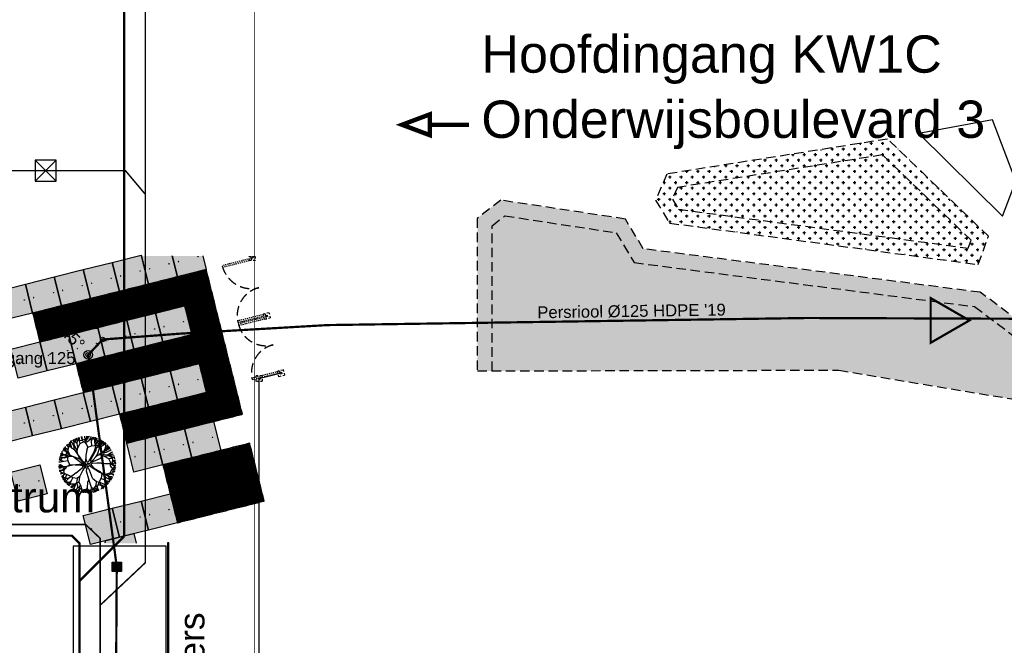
# Model space of a CAD drawing. Header units: millimetres. Extents: x 78245 to 370331, y -43659 to 214111.
# Tile 60 of 64: x 271034 to 337030, y 83449 to 125406. Entities that reach past the tile are written whole.
import ezdxf
from ezdxf.lldxf.tags import DXFTag

# ---------------------------------------------------------------- set-up
doc = ezdxf.new("R2010")
doc.units = ezdxf.units.MM
doc.header["$LTSCALE"] = 100
for name, pattern in [('DASHED2', [9.525, 6.35, -3.175]), ('to_xh-00_vl$0$HIDDEN', [9.525, 6.35, -3.175]), ('to_xh-00_vl$0$JIS_02_0.7', [1.35, 0.75, -0.6]), ('to_xh-00_vl$0$JIS_02_1.2', [2.5, 1.25, -1.25])]:
    doc.linetypes.add(name, pattern=pattern)
for name, color, linetype in [('T--_90--_BETONRAND', 8, 'Continuous'), ('T--L9032_HEKWERK', 210, 'FENCELINE1'), ('T--L9041_VERHARDING_Voetpad', 9, 'DASHED2'), ('T--L9042_Groenvoorziening', 3, 'Continuous'), ('T--L9052_1988_Hemelwater_Afvoer', 153, 'HEMELWATER_AFVOER'), ('T--L9052_1988_HWA_VERVALLEN', 9, 'HEMELWATER_AFVOER'), ('T--L9052_1988_Persriool_HPE', 200, 'PERSLEIDING'), ('T--T9034_Toegangen', 1, 'Continuous'), ('T--T9041_VERHARDING_Parkeerplaats', 1, 'Continuous'), ('T--WL9052--_Riolering', 200, 'VUIL_WATER_AFVOER'), ('TEKST', 7, 'Continuous'), ('to_xh-00_vl$0$11_253gras', 253, 'Continuous')]:
    doc.layers.add(name, color=color, linetype=linetype)
doc.layers.add('T--WL9052--_Persriool', color=7, linetype='PERSLEIDING', true_color=0x9d622b)
doc.styles.add('Arial', font='arial.ttf', dxfattribs={"height": 0.8})
doc.styles.add('KW1C', font='arial.ttf', dxfattribs={"height": 250})
doc.styles.get("Standard").update_dxf_attribs({"font": 'arial.ttf'})
doc.linetypes.add('FENCELINE1', pattern='A,6.35,-2.54,[133,ltypeshp.shx,S=2.54,R=0,X=-2.54,Y=0],-2.54,25.4', length=36.83)
tags = doc.linetypes.add('HEMELWATER_AFVOER', pattern='A,12.7,-5.08,["HWA",Standard,S=2.54,R=0,X=-2.54,Y=-1.27],-7.62', length=25.4).pattern_tags.tags
tags[6] = DXFTag(74, 10)
tags = doc.linetypes.add('PERSLEIDING', pattern='A,12.7,-5.08,["HPE",Standard,S=2.54,R=0,X=-2.54,Y=-1.27],-7.62', length=25.4).pattern_tags.tags
tags[6] = DXFTag(74, 10)
tags = doc.linetypes.add('VUIL_WATER_AFVOER', pattern='A,12.7,-5.08,["VWA",Standard,S=2.54,R=0,X=-2.54,Y=-1.27],-7.62', length=25.4).pattern_tags.tags
tags[6] = DXFTag(74, 10)
pattern_1 = [(180, (189830.55, 88975.24), (-375, -375), [187.5, -562.5]), (270, (189736.8, 89069), (375, -375), [187.5, -562.5])]

# ---------------------------------------------------------------- blocks, each defined once
blk = doc.blocks.new('Riool putdeksel')
at = {"layer": 'T--WL9052--_Riolering'}
h = blk.add_hatch(color=256, dxfattribs=at)
h.dxf.hatch_style = 1
h.paths.add_polyline_path([(625, 625), (0, 625), (0, 0), (625, 0)])
h.paths.add_polyline_path([(605, 312.5, -1), (20, 312.5, -1)], flags=16)
at = {"layer": 'T--WL9052--_Riolering', "true_color": 0x9d622b}
h = blk.add_hatch(color=25, dxfattribs=at)
h.dxf.hatch_style = 1
h.paths.add_polyline_path([(605, 312.5, 1), (20, 312.5, 1)])
at = {"layer": 'T--WL9052--_Riolering'}
blk.add_lwpolyline([(0, 625), (625, 625), (625, 0), (0, 0)], close=True, dxfattribs=at)
blk.add_circle((312.5, 312.5), 292.5, dxfattribs=at)
blk = doc.blocks.new('Bocht')
at = {"layer": 'T--WL9052--_Persriool', "color": 7, "linetype": 'Continuous'}
blk.add_circle((0, 0), 0.15, dxfattribs=at)
blk = doc.blocks.new('Stelconplaat 2x2m met hoeklijn')
at = {"linetype": 'Continuous', "true_color": 0xc7c8ca}
h = blk.add_hatch(color=9, dxfattribs=at)
h.dxf.hatch_style = 1
h.paths.add_polyline_path([(2000, 2000), (0, 2000), (0, 0), (2000, 0)])
h.paths.add_polyline_path([(336, 993), (336, 973), (316, 973), (316, 993)], flags=16)
h.paths.add_polyline_path([(1664, 993), (1684, 993), (1684, 973), (1664, 973)], flags=16)
at = {"layer": 'T--L9042_Groenvoorziening', "color": 252, "linetype": 'ByBlock'}
for p, q in [((336, 993), (316, 993)), ((316, 993), (316, 973)), ((316, 973), (336, 973)), ((336, 973), (336, 993)), ((1664, 973), (1664, 993)), ((1664, 993), (1684, 993)), ((1684, 973), (1664, 973)), ((1684, 993), (1684, 973))]:
    blk.add_line(p, q, dxfattribs=at)
blk.add_lwpolyline([(0, 2000), (2000, 2000), (2000, 0), (0, 0)], close=True, dxfattribs=at)
blk = doc.blocks.new('boom13')
for p, q in [((-606, 955), (-1011, 1186)), ((-204, 179), (-722, 696)), ((-679, 738), (-388, 450)), ((-449, 798), (-606, 955)), ((-370, 711), (-449, 798)), ((-213, 484), (-370, 711)), ((50, 672), (6, 360)), ((137, 948), (50, 672)), ((299, 369), (659, 718)), ((-966, 249), (-645, 88)), ((-645, 88), (-379, 36)), ((-388, 450), (-261, 327)), ((-379, 36), (-204, 40)), ((-261, 327), (-187, 297)), ((-156, 367), (-213, 484)), ((-170, 127), (-204, 179)), ((-204, 40), (-170, 70)), ((-187, 297), (-156, 327)), ((-170, 70), (-170, 127)), ((-156, 327), (-156, 367)), ((6, 360), (32, 289)), ((32, 289), (121, 280)), ((121, 280), (299, 369)), ((228, 49), (201, 13)), ((201, 13), (201, -58)), ((388, 76), (228, 49)), ((950, 127), (388, 76)), ((201, -58), (255, -111)), ((255, -111), (362, -147)), ((362, -147), (935, -144))]:
    blk.add_line(p, q)
for points in [[(-1104, 1115), (-1320, 1126), (-1373, 1231), (-1358, 1377)], [(-969, 892), (-1014, 1192), (-1158, 1337), (-1303, 1415)], [(-1254, 1296), (-1229, 1464), (-1251, 1463)], [(-1095, 1504), (-1160, 1475), (-1194, 1518)], [(-966, 249), (-1136, 377), (-1160, 636), (-1100, 999), (-1069, 1336), (-1084, 1501), (-1026, 1635)], [(-1158, 1348), (-1114, 1592)], [(-838, 771), (-961, 988), (-951, 1244), (-993, 1420), (-1088, 1527), (-1114, 1604)], [(-874, 1546), (-1008, 1540), (-1062, 1627)], [(-702, 1481), (-858, 1537), (-925, 1692)], [(-169, 984), (-173, 989), (-374, 1274), (-593, 1370), (-859, 1546), (-920, 1704)], [(-814, 1737), (-669, 1392), (-536, 1248), (-447, 981), (-524, 1248), (-480, 1481), (-536, 1726), (-569, 1837)], [(-585, 1378), (-599, 1520), (-669, 1591), (-715, 1702), (-785, 1773)], [(-708, 1694), (-659, 1803)], [(-669, 1381), (-636, 1592), (-702, 1793)], [(-413, 759), (-447, 992), (-269, 1281), (-35, 1515), (-13, 1692), (-46, 1926)], [(-257, 1303), (-235, 1570), (-369, 1759), (-402, 1881)], [(-366, 1282), (-285, 1517), (-346, 1659), (-369, 1793), (-399, 1887)], [(-313, 1681), (-246, 1770), (-257, 1904)], [(-285, 1532), (-63, 1735), (-14, 1860), (-45, 1939)], [(-189, 1626), (-250, 1894)], [(-224, 1581), (-146, 1704), (-124, 1926)], [(-55, 1742), (181, 1756), (261, 1834), (270, 1904)], [(-35, 1515), (210, 1548), (477, 1492), (599, 1537), (788, 1637), (821, 1737)], [(-22, 1868), (112, 1906)], [(137, 948), (215, 1182), (313, 1542), (331, 1778), (411, 1903)], [(354, 1515), (343, 1637), (165, 1748), (199, 1926)], [(269, 1841), (364, 1903)], [(321, 1550), (472, 1698), (497, 1863)], [(343, 1648), (488, 1704), (532, 1826)], [(499, 1715), (710, 1781)], [(590, 1752), (544, 1831)], [(707, 1648), (598, 1744), (607, 1815)], [(685, 691), (848, 929), (1012, 1163), (1200, 1286), (1325, 1397)], [(929, 1057), (924, 1363), (729, 1530), (715, 1656), (740, 1774)], [(800, 1490), (920, 1686)], [(848, 806), (945, 1056), (1095, 1189), (1176, 1392), (1248, 1462)], [(988, 1381), (922, 1526), (922, 1604), (933, 1648)], [(932, 1371), (1068, 1535), (1076, 1574)], [(988, 926), (1177, 1037), (1311, 1192), (1333, 1337)], [(1020, 1171), (1001, 1377), (1055, 1484), (1130, 1550)], [(1040, 1500), (1046, 1595)], [(1214, 1211), (1341, 1351)], [(-1736, 459), (-1813, 667)], [(-1509, -64), (-1555, 179), (-1512, 448), (-1563, 568), (-1672, 752), (-1774, 780)], [(-1451, 712), (-1677, 725), (-1768, 772)], [(-1157, 647), (-1453, 701), (-1638, 830), (-1700, 903)], [(-1427, 965), (-1568, 891), (-1646, 887), (-1690, 896)], [(-1598, 808), (-1608, 902), (-1661, 962)], [(-1548, 1010), (-1643, 1011)], [(-679, 738), (-791, 848), (-980, 892), (-1347, 903), (-1637, 1026)], [(-1218, 1007), (-1423, 978), (-1532, 1026), (-1602, 1097)], [(-1330, 1129), (-1455, 1092), (-1557, 1142)], [(-1383, 1234), (-1502, 1265)], [(-722, 696), (-968, 847), (-1210, 999), (-1342, 1181), (-1459, 1300)], [(-972, 987), (-1092, 1170), (-1254, 1296), (-1400, 1311)], [(-169, 984), (-101, 476), (-74, 236), (-3, 182), (130, 191), (264, 289), (685, 691)], [(659, 718), (855, 798), (1090, 685), (1371, 447), (1644, 247), (1792, 175), (1878, 56)], [(766, 803), (988, 914), (1244, 892), (1422, 926), (1533, 1014), (1611, 1037)], [(945, 124), (950, 127), (1245, 314), (1352, 529), (1541, 785), (1701, 838)], [(1098, 677), (1297, 903), (1502, 996), (1597, 1011)], [(1119, 1196), (1316, 1218), (1395, 1296)], [(1305, 896), (1432, 1083), (1519, 1137)], [(1311, 1192), (1478, 1159), (1478, 1181)], [(1360, 520), (1502, 527), (1577, 594), (1689, 634), (1764, 701)], [(1463, 973), (1549, 932), (1627, 947)], [(1542, 801), (1542, 935), (1631, 984)], [(1600, 578), (1633, 704), (1728, 766)], [(-1529, 325), (-1650, 308), (-1752, 124), (-1932, 149)], [(-1667, 148), (-1877, 180), (-1915, 167)], [(-1395, 307), (-1656, 145), (-1699, -108), (-1799, -185), (-1913, -224)], [(-1138, 366), (-1403, 320), (-1594, 382), (-1810, 346), (-1907, 371)], [(-1674, 471), (-1860, 508)], [(-1661, 307), (-1724, 449), (-1848, 487)], [(-1613, 398), (-1733, 556), (-1840, 584)], [(-879, -432), (-510, -289), (-226, -147), (-217, -67), (-297, 5), (-404, 31)], [(0, 162), (-62, 137), (-62, 37), (0, 0), (100, -12), (125, 25), (112, 112), (75, 137), (37, 125), (0, 150)], [(1252, 306), (1483, 213), (1628, 268), (1763, 283), (1859, 309)], [(1472, 391), (1592, 570), (1710, 561), (1827, 474)], [(1499, 212), (1690, -20), (1812, -74), (1893, -48)], [(1521, -126), (1674, 12), (1792, 33), (1890, 12)], [(1587, 113), (1858, 159)], [(1681, 627), (1788, 573)], [(1718, 569), (1805, 655)], [(1797, 55), (1876, 106)], [(1800, 183), (1809, 254), (1864, 261)], [(-1701, -27), (-1930, -25)], [(-879, -432), (-967, -449), (-1264, -286), (-1509, -64), (-1688, -51), (-1919, -96)], [(-1566, -256), (-1692, -185), (-1916, -173)], [(-1662, -350), (-1754, -288), (-1887, -306)], [(-1789, -188), (-1814, -330), (-1879, -359)], [(-1505, -468), (-1710, -415), (-1864, -478)], [(-1817, -341), (-1861, -422)], [(-1287, -276), (-1555, -267), (-1737, -410), (-1857, -449)], [(-891, -407), (-1135, -370), (-1495, -471), (-1706, -577), (-1854, -573)], [(-1728, -663), (-1831, -613)], [(-1693, -853), (-1356, -691), (-1218, -551), (-956, -449), (-1218, -540), (-1454, -507), (-1695, -574), (-1805, -613)], [(-492, -352), (-495, -358), (-911, -922), (-881, -1160), (-895, -1478), (-999, -1611)], [(-891, -407), (-492, -352), (-218, -204), (-135, -200), (-113, -230), (-130, -300), (-237, -923)], [(-702, -669), (-359, -405), (-163, -271), (-39, -236), (59, -236), (166, -271), (264, -360), (639, -692)], [(319, -824), (184, -520), (95, -342), (15, -298), (-39, -325), (-83, -431), (-318, -1107)], [(-87, -62), (-162, -87), (-125, -162), (-62, -150), (0, -125), (0, -62), (-37, -50), (-100, -75)], [(75, -100), (37, -150), (112, -200), (150, -162), (137, -87), (75, -100)], [(935, -144), (1224, -133), (1510, -124), (1721, -202), (1884, -236)], [(986, -142), (1123, -269), (1479, -385), (1713, -415), (1834, -501)], [(1486, -393), (1626, -551), (1790, -585)], [(1674, -672), (1756, -630)], [(1697, -28), (1699, -264), (1772, -347), (1843, -360)], [(1780, -356), (1837, -454)], [(1821, -67), (1852, -203)], [(-1477, -889), (-1610, -694), (-1718, -666), (-1783, -695)], [(-1344, -691), (-1557, -668), (-1754, -744)], [(-1602, -926), (-1703, -830)], [(-1179, -979), (-1466, -892), (-1599, -915), (-1651, -982)], [(-1443, -729), (-1491, -887), (-1643, -962)], [(-318, -1107), (-576, -1144), (-942, -1102), (-1280, -1088), (-1443, -1111), (-1580, -1060)], [(-1287, -1178), (-1533, -1146)], [(-1308, -945), (-1507, -1134)], [(-1445, -1122), (-1413, -1185), (-1455, -1222)], [(-922, -919), (-1165, -971), (-1255, -1096), (-1359, -1184), (-1424, -1259)], [(-841, -966), (-1139, -1026), (-1276, -1177), (-1346, -1326)], [(-1057, -1112), (-1057, -1328), (-1160, -1386), (-1306, -1378)], [(-892, -1157), (-1006, -1242), (-1031, -1339), (-1102, -1435), (-1127, -1532)], [(-702, -669), (-806, -786), (-841, -977), (-833, -1345), (-941, -1639)], [(-587, -1142), (-626, -1440), (-745, -1631), (-816, -1696)], [(-237, -923), (-239, -1212), (-245, -1498), (-333, -1704), (-375, -1866)], [(-307, -1109), (-249, -1371), (-300, -1565), (-254, -1779), (-274, -1877)], [(638, -689), (708, -890), (584, -1119), (332, -1387), (120, -1650), (40, -1795), (-83, -1874)], [(319, -824), (428, -1069), (547, -1423), (663, -1629), (666, -1778)], [(576, -1126), (792, -1336), (874, -1546), (884, -1641)], [(637, -691), (642, -693), (968, -818), (1204, -776), (1522, -774), (1661, -871)], [(717, -882), (962, -992), (1087, -1149), (1286, -1240), (1352, -1315)], [(963, -976), (1270, -987), (1446, -800), (1573, -792), (1689, -823)], [(966, -829), (1029, -1069), (1159, -1153), (1252, -1252), (1330, -1314)], [(1038, -1082), (966, -1374), (995, -1505), (1065, -1554)], [(1011, -1213), (1210, -1402)], [(1093, -1173), (1105, -1371), (1179, -1454)], [(1103, -1268), (1237, -1402)], [(1201, -787), (1292, -897), (1390, -917), (1490, -983), (1588, -1004)], [(1277, -995), (1434, -1138), (1473, -1149)], [(1403, -869), (1592, -998)], [(1479, -981), (1500, -1099)], [(1535, -766), (1643, -686), (1736, -728)], [(1565, -784), (1666, -680), (1736, -692)], [(-1099, -1424), (-1218, -1439)], [(-1162, -1397), (-1187, -1517)], [(-1059, -1339), (-1017, -1461), (-1061, -1566)], [(-887, -1491), (-812, -1602), (-859, -1694)], [(-726, -1590), (-819, -1605), (-876, -1661)], [(-637, -1438), (-639, -1665), (-681, -1758)], [(-316, -1584), (-467, -1712), (-490, -1821)], [(-386, -1649), (-414, -1837)], [(-248, -1508), (-117, -1669), (-102, -1788), (-127, -1884)], [(-235, -1363), (-61, -1615), (194, -1645), (276, -1742), (321, -1853)], [(-63, -1626), (-84, -1837), (-69, -1874)], [(-81, -1793), (-33, -1875)], [(47, -1803), (118, -1815), (122, -1870)], [(113, -1651), (122, -1880)], [(271, -1486), (445, -1614), (430, -1731), (336, -1844)], [(278, -1731), (422, -1749), (454, -1813)], [(433, -1752), (515, -1792)], [(437, -1740), (518, -1831)], [(452, -1623), (576, -1662), (633, -1760)], [(544, -1434), (501, -1641), (572, -1792)], [(750, -1647), (705, -1752)], [(963, -1385), (775, -1528), (752, -1636), (784, -1700)], [(784, -1343), (965, -1480), (1014, -1570)], [(853, -1505), (808, -1589), (819, -1668)], [(1006, -1508), (916, -1614)]]:
    blk.add_lwpolyline(points)
blk = doc.blocks.new('Bakstenen visgraad 2x2m')
at = {"layer": 'T--L9042_Groenvoorziening', "color": 43}
for points in [[(-241, 2001), (-439, 1952), (-427, 1905), (-229, 1955)], [(-43, 2051), (-241, 2001), (-229, 1955), (-31, 2004)], [(-15, 1938), (-213, 1889), (-229, 1955), (-31, 2004)], [(155, 2100), (-43, 2051), (-31, 2004), (167, 2054)], [(35, 2021), (51, 1955), (-15, 1938), (-31, 2004)], [(101, 2037), (134, 1905), (68, 1889), (35, 2021)], [(167, 2054), (216, 1856), (150, 1839), (101, 2037)], [(353, 2150), (155, 2100), (167, 2054), (365, 2103)], [(381, 2037), (183, 1988), (167, 2054), (365, 2103)], [(249, 2004), (299, 1806), (233, 1790), (183, 1988)], [(464, 1988), (266, 1938), (249, 2004), (447, 2054)], [(546, 1938), (348, 1889), (332, 1955), (530, 2004)], [(551, 2199), (353, 2150), (365, 2103), (563, 2153)], [(431, 2120), (447, 2054), (381, 2037), (365, 2103)], [(497, 2136), (530, 2004), (464, 1988), (431, 2120)], [(563, 2153), (612, 1955), (546, 1938), (497, 2136)], [(749, 2249), (551, 2199), (563, 2153), (760, 2202)], [(777, 2136), (579, 2087), (563, 2153), (760, 2202)], [(645, 2103), (694, 1905), (629, 1889), (579, 2087)], [(859, 2087), (662, 2037), (645, 2103), (843, 2153)], [(727, 2054), (777, 1856), (711, 1839), (662, 2037)], [(942, 2037), (744, 1988), (727, 2054), (925, 2103)], [(810, 2004), (859, 1806), (793, 1790), (744, 1988)], [(947, 2298), (749, 2249), (760, 2202), (958, 2252)], [(826, 2219), (843, 2153), (777, 2136), (760, 2202)], [(1024, 1988), (826, 1938), (810, 2004), (1008, 2054)], [(892, 2235), (925, 2103), (859, 2087), (826, 2219)], [(958, 2252), (1008, 2054), (942, 2037), (892, 2235)], [(1107, 1938), (909, 1889), (892, 1955), (1090, 2004)], [(1145, 2348), (947, 2298), (958, 2252), (1156, 2301)], [(1173, 2235), (975, 2186), (958, 2252), (1156, 2301)], [(1041, 2202), (1090, 2004), (1024, 1988), (975, 2186)], [(1255, 2186), (1057, 2136), (1041, 2202), (1239, 2252)], [(1123, 2153), (1173, 1955), (1107, 1938), (1057, 2136)], [(1338, 2136), (1140, 2087), (1123, 2153), (1321, 2202)], [(1206, 2103), (1255, 1905), (1189, 1889), (1140, 2087)], [(1343, 2397), (1145, 2348), (1156, 2301), (1354, 2351)], [(1222, 2318), (1239, 2252), (1173, 2235), (1156, 2301)], [(1420, 2087), (1222, 2037), (1206, 2103), (1404, 2153)], [(1288, 2334), (1321, 2202), (1255, 2186), (1222, 2318)], [(1288, 2054), (1338, 1856), (1272, 1839), (1222, 2037)], [(1354, 2351), (1404, 2153), (1338, 2136), (1288, 2334)], [(1503, 2037), (1305, 1988), (1288, 2054), (1486, 2103)], [(1371, 2004), (1420, 1806), (1354, 1790), (1305, 1988)], [(1455, 2425), (1343, 2397), (1354, 2351), (1467, 2379)], [(1437, 2301), (1371, 2285), (1354, 2351), (1420, 2367)], [(1437, 2301), (1486, 2103), (1420, 2087), (1371, 2285)], [(1519, 1971), (1387, 1938), (1371, 2004), (1503, 2037)], [(1516, 2181), (1467, 2379), (1420, 2367), (1470, 2169)], [(1566, 1983), (1516, 2181), (1470, 2169), (1519, 1971)], [(1615, 1785), (1566, 1983), (1519, 1971), (1569, 1774)], [(-485, 1940), (-457, 1828), (-410, 1839), (-439, 1952)], [(-457, 1828), (-408, 1630), (-361, 1641), (-410, 1839)], [(-345, 1856), (-410, 1839), (-427, 1905), (-361, 1922)], [(-328, 1790), (-394, 1773), (-410, 1839), (-345, 1856)], [(-408, 1630), (-358, 1432), (-312, 1444), (-361, 1641)], [(-246, 1740), (-377, 1707), (-394, 1773), (-262, 1806)], [(-163, 1691), (-361, 1641), (-377, 1707), (-180, 1757)], [(-295, 1938), (-262, 1806), (-328, 1790), (-361, 1922)], [(-295, 1658), (-246, 1460), (-312, 1444), (-361, 1641)], [(-358, 1432), (-309, 1234), (-262, 1246), (-312, 1444)], [(-229, 1394), (-295, 1378), (-312, 1444), (-246, 1460)], [(-229, 1955), (-180, 1757), (-246, 1740), (-295, 1938)], [(-81, 1641), (-279, 1592), (-295, 1658), (-97, 1707)], [(-147, 1345), (-279, 1312), (-295, 1378), (-163, 1411)], [(-213, 1608), (-163, 1411), (-229, 1394), (-279, 1592)], [(-64, 1295), (-262, 1246), (-279, 1312), (-81, 1361)], [(-147, 1905), (-97, 1707), (-163, 1691), (-213, 1889)], [(2, 1592), (-196, 1543), (-213, 1608), (-15, 1658)], [(-130, 1559), (-81, 1361), (-147, 1345), (-196, 1543)], [(68, 1889), (-130, 1839), (-147, 1905), (51, 1955)], [(-64, 1856), (-15, 1658), (-81, 1641), (-130, 1839)], [(84, 1543), (-114, 1493), (-130, 1559), (68, 1609)], [(-48, 1510), (2, 1312), (-64, 1295), (-114, 1493)], [(150, 1839), (-48, 1790), (-64, 1856), (134, 1905)], [(18, 1806), (68, 1609), (2, 1592), (-48, 1790)], [(167, 1493), (-31, 1444), (-48, 1510), (150, 1559)], [(35, 1460), (84, 1262), (18, 1246), (-31, 1444)], [(233, 1790), (35, 1740), (18, 1806), (216, 1856)], [(101, 1757), (150, 1559), (84, 1543), (35, 1740)], [(249, 1444), (51, 1394), (35, 1460), (233, 1510)], [(117, 1411), (167, 1213), (101, 1196), (51, 1394)], [(315, 1740), (117, 1691), (101, 1757), (299, 1806)], [(183, 1707), (233, 1510), (167, 1493), (117, 1691)], [(332, 1394), (134, 1345), (117, 1411), (315, 1460)], [(200, 1361), (249, 1163), (183, 1147), (134, 1345)], [(398, 1691), (200, 1641), (183, 1707), (381, 1757)], [(266, 1658), (315, 1460), (249, 1444), (200, 1641)], [(414, 1345), (216, 1295), (200, 1361), (398, 1411)], [(332, 1955), (381, 1757), (315, 1740), (266, 1938)], [(480, 1642), (282, 1592), (266, 1658), (464, 1707)], [(348, 1609), (398, 1411), (332, 1394), (282, 1592)], [(497, 1295), (299, 1246), (282, 1312), (480, 1361)], [(414, 1905), (464, 1707), (398, 1691), (348, 1889)], [(563, 1592), (365, 1543), (348, 1609), (546, 1658)], [(431, 1559), (480, 1361), (414, 1345), (365, 1543)], [(629, 1889), (431, 1839), (414, 1905), (612, 1955)], [(497, 1856), (546, 1658), (480, 1642), (431, 1839)], [(645, 1543), (447, 1493), (431, 1559), (629, 1609)], [(513, 1510), (563, 1312), (497, 1295), (447, 1493)], [(711, 1839), (513, 1790), (497, 1856), (694, 1905)], [(579, 1806), (629, 1609), (563, 1592), (513, 1790)], [(728, 1493), (530, 1444), (513, 1510), (711, 1559)], [(596, 1460), (645, 1262), (579, 1246), (530, 1444)], [(793, 1790), (596, 1740), (579, 1806), (777, 1856)], [(662, 1757), (711, 1559), (645, 1543), (596, 1740)], [(810, 1444), (612, 1394), (596, 1460), (793, 1510)], [(678, 1411), (728, 1213), (662, 1196), (612, 1394)], [(876, 1740), (678, 1691), (662, 1757), (859, 1806)], [(744, 1707), (793, 1510), (728, 1493), (678, 1691)], [(892, 1394), (695, 1345), (678, 1411), (876, 1460)], [(761, 1361), (810, 1163), (744, 1147), (695, 1345)], [(958, 1691), (760, 1642), (744, 1707), (942, 1757)], [(826, 1658), (876, 1460), (810, 1444), (760, 1642)], [(975, 1345), (777, 1295), (761, 1361), (958, 1411)], [(892, 1955), (942, 1757), (876, 1740), (826, 1938)], [(1041, 1642), (843, 1592), (826, 1658), (1024, 1708)], [(909, 1609), (958, 1411), (892, 1394), (843, 1592)], [(1057, 1295), (859, 1246), (843, 1312), (1041, 1361)], [(975, 1905), (1024, 1708), (958, 1691), (909, 1889)], [(1123, 1592), (925, 1543), (909, 1609), (1107, 1658)], [(991, 1559), (1041, 1361), (975, 1345), (925, 1543)], [(1189, 1889), (991, 1839), (975, 1905), (1173, 1955)], [(1057, 1856), (1107, 1658), (1041, 1642), (991, 1839)], [(1206, 1543), (1008, 1493), (991, 1559), (1189, 1609)], [(1074, 1510), (1123, 1312), (1057, 1295), (1008, 1493)], [(1272, 1839), (1074, 1790), (1057, 1856), (1255, 1905)], [(1140, 1806), (1189, 1609), (1123, 1592), (1074, 1790)], [(1288, 1493), (1090, 1444), (1074, 1510), (1272, 1559)], [(1156, 1460), (1206, 1262), (1140, 1246), (1090, 1444)], [(1354, 1790), (1156, 1741), (1140, 1806), (1338, 1856)], [(1222, 1757), (1272, 1559), (1206, 1543), (1156, 1741)], [(1371, 1444), (1173, 1394), (1156, 1460), (1354, 1510)], [(1239, 1411), (1288, 1213), (1222, 1196), (1173, 1394)], [(1437, 1741), (1239, 1691), (1222, 1757), (1420, 1806)], [(1305, 1708), (1354, 1510), (1288, 1493), (1239, 1691)], [(1453, 1394), (1255, 1345), (1239, 1411), (1437, 1460)], [(1321, 1361), (1371, 1163), (1305, 1147), (1255, 1345)], [(1519, 1691), (1321, 1642), (1305, 1708), (1503, 1757)], [(1387, 1658), (1437, 1460), (1371, 1444), (1321, 1642)], [(1536, 1345), (1338, 1295), (1321, 1361), (1519, 1411)], [(1453, 1955), (1503, 1757), (1437, 1741), (1387, 1938)], [(1602, 1642), (1404, 1592), (1387, 1658), (1585, 1708)], [(1470, 1609), (1519, 1411), (1453, 1394), (1404, 1592)], [(1618, 1295), (1420, 1246), (1404, 1312), (1602, 1361)], [(1536, 1905), (1470, 1889), (1453, 1955), (1519, 1971)], [(1536, 1905), (1585, 1708), (1519, 1691), (1470, 1889)], [(1618, 1576), (1486, 1543), (1470, 1609), (1602, 1642)], [(1552, 1559), (1602, 1361), (1536, 1345), (1486, 1543)], [(1635, 1510), (1569, 1493), (1552, 1559), (1618, 1576)], [(1665, 1587), (1615, 1785), (1569, 1774), (1618, 1576)], [(1635, 1510), (1684, 1312), (1618, 1295), (1569, 1493)], [(1714, 1389), (1665, 1587), (1618, 1576), (1668, 1378)], [(1764, 1191), (1714, 1389), (1668, 1378), (1717, 1180)], [(-309, 1234), (-259, 1036), (-213, 1048), (-262, 1246)], [(-196, 1262), (-147, 1064), (-213, 1048), (-262, 1246)], [(-259, 1036), (-210, 838), (-163, 850), (-213, 1048)], [(-130, 998), (-196, 982), (-213, 1048), (-147, 1064)], [(-210, 838), (-160, 640), (-114, 652), (-163, 850)], [(18, 1246), (-180, 1196), (-196, 1262), (2, 1312)], [(-48, 949), (-180, 916), (-196, 982), (-64, 1015)], [(-114, 1213), (-64, 1015), (-130, 998), (-180, 1196)], [(35, 899), (-163, 850), (-180, 916), (18, 965)], [(-97, 866), (-48, 668), (-114, 652), (-163, 850)], [(101, 1196), (-97, 1147), (-114, 1213), (84, 1262)], [(-31, 602), (-97, 586), (-114, 652), (-48, 668)], [(-31, 1163), (18, 965), (-48, 949), (-97, 1147)], [(117, 850), (-81, 800), (-97, 866), (101, 916)], [(-15, 817), (35, 619), (-31, 602), (-81, 800)], [(183, 1147), (-15, 1097), (-31, 1163), (167, 1213)], [(51, 1114), (101, 916), (35, 899), (-15, 1097)], [(200, 800), (2, 751), (-15, 817), (183, 866)], [(68, 767), (117, 569), (51, 553), (2, 751)], [(266, 1097), (68, 1048), (51, 1114), (249, 1163)], [(134, 1064), (183, 866), (117, 850), (68, 1048)], [(282, 751), (84, 701), (68, 767), (266, 817)], [(150, 718), (200, 520), (134, 504), (84, 701)], [(348, 1048), (150, 998), (134, 1064), (332, 1114)], [(216, 1015), (266, 817), (200, 800), (150, 998)], [(365, 701), (167, 652), (150, 718), (348, 767)], [(233, 668), (282, 471), (216, 454), (167, 652)], [(282, 1312), (332, 1114), (266, 1097), (216, 1295)], [(431, 998), (233, 949), (216, 1015), (414, 1064)], [(299, 965), (348, 767), (282, 751), (233, 949)], [(447, 652), (249, 602), (233, 668), (431, 718)], [(365, 1262), (414, 1064), (348, 1048), (299, 1246)], [(513, 949), (315, 899), (299, 965), (497, 1015)], [(381, 916), (431, 718), (365, 701), (315, 899)], [(530, 602), (332, 553), (315, 619), (513, 668)], [(579, 1246), (381, 1196), (365, 1262), (563, 1312)], [(447, 1213), (497, 1015), (431, 998), (381, 1196)], [(596, 899), (398, 850), (381, 916), (579, 965)], [(464, 866), (513, 668), (447, 652), (398, 850)], [(662, 1196), (464, 1147), (447, 1213), (645, 1262)], [(530, 1163), (579, 965), (513, 949), (464, 1147)], [(678, 850), (480, 800), (464, 866), (662, 916)], [(546, 817), (596, 619), (530, 602), (480, 800)], [(744, 1147), (546, 1097), (530, 1163), (728, 1213)], [(612, 1114), (662, 916), (596, 899), (546, 1097)], [(761, 800), (563, 751), (546, 817), (744, 866)], [(629, 767), (678, 570), (612, 553), (563, 751)], [(826, 1097), (629, 1048), (612, 1114), (810, 1163)], [(695, 1064), (744, 866), (678, 850), (629, 1048)], [(843, 751), (645, 701), (629, 767), (827, 817)], [(711, 718), (761, 520), (695, 504), (645, 701)], [(909, 1048), (711, 998), (695, 1064), (892, 1114)], [(777, 1015), (827, 817), (761, 800), (711, 998)], [(925, 701), (728, 652), (711, 718), (909, 767)], [(794, 668), (843, 471), (777, 454), (728, 652)], [(843, 1312), (892, 1114), (826, 1097), (777, 1295)], [(991, 998), (794, 949), (777, 1015), (975, 1064)], [(859, 965), (909, 767), (843, 751), (794, 949)], [(1008, 652), (810, 603), (794, 668), (991, 718)], [(925, 1262), (975, 1064), (909, 1048), (859, 1246)], [(1074, 949), (876, 899), (859, 965), (1057, 1015)], [(942, 916), (991, 718), (925, 701), (876, 899)], [(1090, 603), (892, 553), (876, 619), (1074, 668)], [(1140, 1246), (942, 1196), (925, 1262), (1123, 1312)], [(1008, 1213), (1057, 1015), (991, 998), (942, 1196)], [(1156, 899), (958, 850), (942, 916), (1140, 965)], [(1024, 866), (1074, 668), (1008, 652), (958, 850)], [(1222, 1196), (1024, 1147), (1008, 1213), (1206, 1262)], [(1090, 1163), (1140, 965), (1074, 949), (1024, 1147)], [(1239, 850), (1041, 800), (1024, 866), (1222, 916)], [(1107, 817), (1156, 619), (1090, 603), (1041, 800)], [(1305, 1147), (1107, 1097), (1090, 1163), (1288, 1213)], [(1173, 1114), (1222, 916), (1156, 899), (1107, 1097)], [(1321, 800), (1123, 751), (1107, 817), (1305, 866)], [(1189, 767), (1239, 570), (1173, 553), (1123, 751)], [(1387, 1097), (1189, 1048), (1173, 1114), (1371, 1163)], [(1255, 1064), (1305, 866), (1239, 850), (1189, 1048)], [(1404, 751), (1206, 701), (1189, 767), (1387, 817)], [(1272, 718), (1321, 520), (1255, 504), (1206, 701)], [(1470, 1048), (1272, 998), (1255, 1064), (1453, 1114)], [(1338, 1015), (1387, 817), (1321, 800), (1272, 998)], [(1486, 702), (1288, 652), (1272, 718), (1470, 767)], [(1354, 669), (1404, 471), (1338, 454), (1288, 652)], [(1404, 1312), (1453, 1114), (1387, 1097), (1338, 1295)], [(1552, 998), (1354, 949), (1338, 1015), (1536, 1064)], [(1420, 965), (1470, 767), (1404, 751), (1354, 949)], [(1569, 652), (1371, 603), (1354, 669), (1552, 718)], [(1486, 1262), (1536, 1064), (1470, 1048), (1420, 1246)], [(1635, 949), (1437, 899), (1420, 965), (1618, 1015)], [(1503, 916), (1552, 718), (1486, 702), (1437, 899)], [(1651, 603), (1453, 553), (1437, 619), (1635, 669)], [(1701, 1246), (1503, 1196), (1486, 1262), (1684, 1312)], [(1569, 1213), (1618, 1015), (1552, 998), (1503, 1196)], [(1717, 899), (1519, 850), (1503, 916), (1701, 965)], [(1585, 866), (1635, 669), (1569, 652), (1519, 850)], [(1717, 1180), (1585, 1147), (1569, 1213), (1701, 1246)], [(1651, 1163), (1701, 965), (1635, 949), (1585, 1147)], [(1800, 850), (1602, 800), (1585, 866), (1783, 916)], [(1668, 817), (1717, 619), (1651, 603), (1602, 800)], [(1734, 1114), (1668, 1097), (1651, 1163), (1717, 1180)], [(1734, 1114), (1783, 916), (1717, 899), (1668, 1097)], [(1816, 784), (1684, 751), (1668, 817), (1800, 850)], [(1750, 767), (1800, 570), (1734, 553), (1684, 751)], [(1813, 994), (1764, 1191), (1717, 1180), (1767, 982)], [(1833, 718), (1767, 702), (1750, 767), (1816, 784)], [(1863, 796), (1813, 994), (1767, 982), (1816, 784)], [(1833, 718), (1882, 520), (1816, 504), (1767, 702)], [(1912, 598), (1863, 796), (1816, 784), (1866, 586)], [(-160, 640), (-111, 442), (-64, 454), (-114, 652)], [(-111, 442), (-61, 244), (-15, 256), (-64, 454)], [(51, 553), (-81, 520), (-97, 586), (35, 619)], [(134, 504), (-64, 454), (-81, 520), (117, 569)], [(2, 471), (51, 273), (-15, 256), (-64, 454)], [(-61, 244), (-12, 47), (35, 58), (-15, 256)], [(68, 207), (2, 190), (-15, 256), (51, 273)], [(0, 0), (113, 28), (101, 75), (-12, 47)], [(216, 454), (18, 405), (2, 471), (200, 520)], [(150, 157), (18, 124), (2, 190), (134, 223)], [(84, 421), (134, 223), (68, 207), (18, 405)], [(233, 108), (35, 58), (18, 124), (216, 174)], [(299, 405), (101, 355), (84, 421), (282, 471)], [(167, 372), (216, 174), (150, 157), (101, 355)], [(113, 28), (310, 78), (299, 124), (101, 75)], [(381, 355), (183, 306), (167, 372), (365, 421)], [(249, 322), (299, 124), (233, 108), (183, 306)], [(315, 619), (365, 421), (299, 405), (249, 602)], [(464, 306), (266, 256), (249, 322), (447, 372)], [(299, 124), (266, 256), (332, 273), (365, 141)], [(310, 78), (508, 127), (497, 174), (299, 124)], [(398, 569), (447, 372), (381, 355), (332, 553)], [(546, 256), (348, 207), (332, 273), (530, 322)], [(365, 141), (348, 207), (414, 223), (431, 157)], [(612, 553), (414, 504), (398, 569), (596, 619)], [(480, 520), (530, 322), (464, 306), (414, 504)], [(629, 207), (431, 157), (414, 223), (612, 273)], [(695, 504), (497, 454), (480, 520), (678, 570)], [(563, 471), (612, 273), (546, 256), (497, 454)], [(508, 127), (706, 177), (695, 223), (497, 174)], [(777, 454), (579, 405), (563, 471), (761, 520)], [(645, 421), (695, 223), (629, 207), (579, 405)], [(860, 405), (662, 355), (645, 421), (843, 471)], [(695, 223), (662, 355), (728, 372), (761, 240)], [(706, 177), (904, 226), (893, 273), (695, 223)], [(942, 355), (744, 306), (728, 372), (925, 421)], [(761, 240), (744, 306), (810, 322), (827, 256)], [(876, 619), (925, 421), (860, 405), (810, 603)], [(1024, 306), (827, 256), (810, 322), (1008, 372)], [(958, 570), (1008, 372), (942, 355), (892, 553)], [(904, 226), (1102, 276), (1090, 322), (893, 273)], [(1173, 553), (975, 504), (958, 570), (1156, 619)], [(1041, 520), (1090, 322), (1024, 306), (975, 504)], [(1255, 504), (1057, 454), (1041, 520), (1239, 570)], [(1090, 322), (1057, 454), (1123, 471), (1156, 339)], [(1102, 276), (1300, 325), (1288, 372), (1090, 322)], [(1338, 454), (1140, 405), (1123, 471), (1321, 520)], [(1156, 339), (1140, 405), (1206, 421), (1222, 355)], [(1420, 405), (1222, 355), (1206, 421), (1404, 471)], [(1300, 325), (1498, 375), (1486, 421), (1288, 372)], [(1437, 619), (1486, 421), (1420, 405), (1371, 603)], [(1486, 421), (1453, 553), (1519, 570), (1552, 438)], [(1498, 375), (1696, 424), (1684, 471), (1486, 421)], [(1734, 553), (1536, 504), (1519, 570), (1717, 619)], [(1552, 438), (1536, 504), (1602, 520), (1618, 454)], [(1816, 504), (1618, 454), (1602, 520), (1800, 570)], [(1696, 424), (1894, 474), (1882, 520), (1684, 471)], [(1940, 485), (1912, 598), (1866, 586), (1894, 474)]]:
    blk.add_lwpolyline(points, close=True, dxfattribs=at)
blk = doc.blocks.new('9052_put_hwa')
at = {"linetype": 'Continuous'}
for p, q in [((700, 700), (-700, -700)), ((-700, 700), (700, -700))]:
    blk.add_line(p, q, dxfattribs=at)
blk.add_lwpolyline([(-700, -700), (700, -700), (700, 700), (-700, 700)], close=True, dxfattribs=at)

msp = doc.modelspace()

# ---------------------------------------------------------------- hatches: boundary and pattern name
at = {"layer": 'T--L9041_VERHARDING_Voetpad'}
h = msp.add_hatch(dxfattribs=at)
h.set_pattern_fill('CROSS', color=256, scale=1500, angle=90)
h.set_pattern_definition(pattern_1)
h.paths.add_polyline_path([(314595.132, 111765.463), (335269.239, 108988.149), (335974.295, 110876.626), (329211.45, 117400.361), (314414.77, 115056.146), (313655.966, 113297.984)])
h = msp.add_hatch(dxfattribs=at)
h.set_pattern_fill('CROSS', color=256, scale=1500, angle=90)
h.set_pattern_definition(pattern_1)
edge = h.paths.add_edge_path()
edge.add_line((301713.173, 101851.5), (325943.169, 101901.389))
edge.add_line((325943.169, 101901.389), (340572.999, 99469.825))
edge.add_line((340572.999, 99469.825), (341134.685, 102849.284))
edge.add_line((341134.685, 102849.284), (335422.823, 107122.479))
edge.add_line((335422.823, 107122.479), (312831.311, 110043.908))
edge.add_line((312831.311, 110043.908), (311632.969, 112036.717))
edge.add_line((311632.969, 112036.717), (303287.351, 113301.994))
edge.add_line((303287.351, 113301.994), (301699.722, 112083.462))
edge.add_line((301699.722, 112083.462), (301699.722, 101851.472))
at = {"layer": 'T--L9041_VERHARDING_Voetpad', "linetype": 'Continuous', "true_color": 0xc7c8ca}
h = msp.add_hatch(color=9, dxfattribs=at)
h.dxf.hatch_style = 1
h.paths.add_polyline_path([(281249.81, 109559.957), (279188.223, 109559.957), (279660.25, 107672.377), (281600.503, 108157.575)])
h.paths.add_polyline_path([(279745.17, 108716.815), (279750.022, 108697.412), (279730.619, 108692.56), (279725.767, 108711.963)], flags=16)
h.paths.add_polyline_path([(281033.958, 109039.102), (281053.36, 109043.954), (281058.212, 109024.551), (281038.81, 109019.699)], flags=16)
h = msp.add_hatch(color=9, dxfattribs=at)
h.dxf.hatch_style = 1
h.paths.add_polyline_path([(283311.396, 109559.957), (281249.81, 109559.957), (281600.503, 108157.575), (283540.756, 108642.773)])
h.paths.add_polyline_path([(281685.423, 109202.013), (281690.275, 109182.611), (281670.872, 109177.759), (281666.02, 109197.161)], flags=16)
h.paths.add_polyline_path([(282974.211, 109524.3), (282993.613, 109529.152), (282998.465, 109509.75), (282979.063, 109504.898)], flags=16)
h = msp.add_hatch(color=9, dxfattribs=at)
h.dxf.hatch_style = 1
h.paths.add_polyline_path([(276790.056, 90295.739), (278851.642, 90295.739), (278690.931, 90938.406), (276750.678, 90453.208)])
at = {"layer": 'T--WL9052--_Riolering', "true_color": 0x9c6b30}
msp.add_hatch(color=35, dxfattribs=at).paths.add_polyline_path([(332093.87, 106736.304), (332093.87, 103736.304), (334691.946, 105236.304)])

# ---------------------------------------------------------------- linework, layer by layer
at = {"layer": 'T--_90--_BETONRAND'}
msp.add_lwpolyline([(274584.702, 41247.729), (280939.702, 41247.729), (281039.702, 41247.729), (281039.702, 90316.239), (280939.702, 90316.239), (280939.702, 41347.729), (274584.702, 41347.729)], close=True, dxfattribs=at)
at = {"layer": 'T--L9032_HEKWERK'}
msp.add_line((287080.697, 35226.578), (287080.697, 101295.986), dxfattribs=at)
at = {"layer": 'T--L9032_HEKWERK', "linetype": 'to_xh-00_vl$0$JIS_02_0.7'}
for points in [[(286574.78, 109400.42), (284607.112, 108908.339), (284631.518, 108811.363), (286598.973, 109303.391)], [(287506.26, 105664.458), (285643.164, 105200.482), (285667.57, 105103.506), (287530.452, 105567.429)], [(287554.645, 105470.399), (285691.548, 105006.423), (285715.954, 104909.447), (287578.837, 105373.37)], [(288461.94, 101831.437), (286599.526, 101365.994), (286623.933, 101269.018), (288486.132, 101734.408)]]:
    msp.add_lwpolyline(points, close=True, dxfattribs=at)
at = {"layer": 'T--L9032_HEKWERK', "linetype": 'to_xh-00_vl$0$JIS_02_1.2'}
for points in [[(286411.199, 109250.788), (286411.199, 109520.757), (286811.199, 109520.757), (286811.199, 109250.788)], [(287445.389, 105288.566), (287348.62, 105676.685), (287736.738, 105773.454), (287833.507, 105385.335)], [(288401.068, 101455.545), (288304.299, 101843.664), (288692.418, 101940.432), (288789.186, 101552.314)], [(286893.654, 101145.986), (286893.654, 101545.986), (287293.654, 101545.986), (287293.654, 101145.986)]]:
    msp.add_lwpolyline(points, close=True, dxfattribs=at)
at = {"layer": 'T--L9032_HEKWERK'}
for points in [[(286574.78, 109400.42), (286550.588, 109497.45), (286647.618, 109521.642), (286671.81, 109424.612)], [(287554.445, 105470.349), (287530.252, 105567.379), (287627.282, 105591.571), (287651.474, 105494.541)], [(288510.324, 101637.378), (288486.132, 101734.408), (288583.162, 101758.6), (288607.354, 101661.57)], [(287043.654, 101295.986), (287043.654, 101395.986), (287143.654, 101395.986), (287143.654, 101295.986)]]:
    msp.add_lwpolyline(points, close=True, dxfattribs=at)
msp.add_lwpolyline([(288498.228, 101685.893), (287143.654, 101345.986), (287143.654, 101345.986)], dxfattribs=at)
at = {"layer": 'T--L9032_HEKWERK', "linetype": 'to_xh-00_vl$0$HIDDEN'}
for centre, radius, start, end in [((286574.941, 109400.788), 2030.651, 194.05952004, 283.9982198), ((287530.69, 105567.488), 1920, 104.0018828, 194), ((287551.579, 105451.162), 1912.455, 193.46230455, 284.23032662), ((288485.932, 101734.358), 1920, 103.99206827, 194.00173275)]:
    msp.add_arc(centre, radius, start, end, dxfattribs=at)
at = {"layer": 'T--L9041_VERHARDING_Voetpad'}
for points in [[(314595.132, 111765.463), (335269.239, 108988.149), (335974.295, 110876.626), (329211.45, 117400.361), (314414.77, 115056.146), (313655.966, 113297.984), (314595.132, 111765.463)], [(301713.173, 101851.5), (325943.169, 101901.389), (340572.999, 99469.825), (341134.685, 102849.284), (335422.823, 107122.479), (312831.311, 110043.908), (311632.969, 112036.717), (303287.351, 113301.994), (301699.722, 112083.462), (301699.722, 101851.472)], [(302699.722, 101851.472), (302699.722, 111590.391), (303558.435, 112249.468), (311018.255, 111118.486), (312223.511, 109114.179), (335034.094, 106164.422), (340048.461, 102413.04), (339586.532, 99633.781)]]:
    msp.add_lwpolyline(points, dxfattribs=at)
msp.add_lwpolyline([(315199.388, 112693.272), (334611.506, 110085.49), (334808.124, 110612.127), (328875.794, 116334.711), (315114.825, 114154.583), (314779.706, 113378.106)], close=True, dxfattribs=at)
at = {"layer": 'T--L9041_VERHARDING_Voetpad', "color": 252, "linetype": 'ByBlock'}
for points in [[(281249.81, 109559.957), (281600.503, 108157.575), (279660.25, 107672.377), (279188.223, 109559.957)], [(283311.396, 109559.957), (283540.756, 108642.773), (281600.503, 108157.575), (281249.81, 109559.957)], [(276790.056, 90295.739), (276750.678, 90453.208), (278690.931, 90938.406), (278851.642, 90295.739)]]:
    msp.add_lwpolyline(points, dxfattribs=at)
at = {"layer": 'T--L9042_Groenvoorziening', "color": 252, "linetype": 'ByBlock'}
for p, q in [((281033.958, 109039.102), (281053.36, 109043.954)), ((281038.81, 109019.699), (281033.958, 109039.102)), ((281058.212, 109024.551), (281038.81, 109019.699)), ((281053.36, 109043.954), (281058.212, 109024.551)), ((281685.423, 109202.013), (281666.02, 109197.161)), ((281666.02, 109197.161), (281670.872, 109177.759)), ((281670.872, 109177.759), (281690.275, 109182.611)), ((281690.275, 109182.611), (281685.423, 109202.013)), ((282974.211, 109524.3), (282993.613, 109529.152)), ((282979.063, 109504.898), (282974.211, 109524.3)), ((282998.465, 109509.75), (282979.063, 109504.898)), ((282993.613, 109529.152), (282998.465, 109509.75)), ((279745.17, 108716.815), (279725.767, 108711.963)), ((279725.767, 108711.963), (279730.619, 108692.56)), ((279730.619, 108692.56), (279750.022, 108697.412)), ((279750.022, 108697.412), (279745.17, 108716.815))]:
    msp.add_line(p, q, dxfattribs=at)
at = {"layer": 'T--L9052_1988_HWA_VERVALLEN', "const_width": 100}
for points in [[(210050, 162411.812), (210050, 161071.812), (211270, 159881.812), (277060, 159881.812), (279460.118, 157415.024), (279460.118, 88991.812), (276430.118, 86138.103)], [(235094.563, 139537.69), (237035.354, 139537.69), (237655.28, 140210.073), (237655.28, 154701.548), (238637.743, 155694.089), (263721.963, 155694.089), (265075.445, 154555.841), (265075.445, 118202.478), (263818.575, 117121.354), (241989.148, 117121.354), (240744.144, 115687.42), (240744.144, 97069.26), (246301.546, 91549.102), (275453.677, 91549.102), (276430.118, 90622.21), (276430.118, 13471.19), (275201.102, 11321.861)], [(247664.077, 115283.192), (278120, 115283.192), (279460.118, 113688.752)]]:
    msp.add_lwpolyline(points, dxfattribs=at)
at = {"layer": 'T--L9052_1988_Persriool_HPE', "const_width": 50}
msp.add_lwpolyline([(126410, 70031.812), (126410, 56571.812), (126410, 55111.812), (126410, 43121.812, 0.414213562), (133910, 35621.812), (188840, 35621.812), (188840, 35621.812), (190130, 35621.812), (279290, 35621.812, 0.414213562), (286790, 43121.812), (286790, 73371.812), (286790, 74731.812), (286790, 144391.812, -0.414213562), (294290, 151891.812), (315030, 151891.812), (316510, 151891.812), (361440, 151891.812)], format="xyb", dxfattribs=at)
at = {"layer": 'T--T9034_Toegangen', "color": 1, "const_width": 300}
msp.add_lwpolyline([(301156.702, 118358.823), (298522.899, 118358.823), (298522.899, 119056.504), (296663.743, 118358.823), (298522.899, 117661.142), (298522.899, 118358.823)], dxfattribs=at)
at = {"layer": 'T--T9041_VERHARDING_Parkeerplaats', "linetype": 'Continuous'}
msp.add_lwpolyline([(280842.697, 90101.239), (274627.697, 90101.239), (274627.697, 41801.24), (280842.697, 41801.24)], close=True, dxfattribs=at)
at = {"layer": 'T--WL9052--_Persriool', "color": 35, "true_color": 0x9c6b30, "const_width": 150}
for points in [[(352243.585, 139917.481), (352045.813, 139917.2), (350436.654, 139914.917), (349674.896, 139159.121), (349627.84, 106025.487), (348845.626, 105311.166), (323796.701, 105399.449), (291655.006, 104924.495), (281667.412, 104341.471), (276593.733, 103956.477), (275627.697, 102931.239), (275627.991, 102723.952)], [(277540.197, 88718.739), (275627.697, 102931.239)]]:
    msp.add_lwpolyline(points, dxfattribs=at)
msp.add_lwpolyline([(128057.697, 66835.239), (128057.697, 42870.239, 0.388626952), (130292.845, 40212.377), (272355.998, 39744.066, 0.274908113), (277252.643, 42870.239), (277540.197, 88718.739)], format="xyb", dxfattribs=at)
at = {"layer": 'T--WL9052--_Riolering', "const_width": 150}
for points in [[(278036.197, 90760.239), (278036.197, 156810.478)], [(129706.197, 41370.239), (274536.197, 41370.239), (275036.197, 41870.239), (275036.197, 90300.239), (274536.197, 90800.239), (246071.197, 90800.239), (239071.197, 97800.239), (239071.197, 116870.239), (239571.197, 117370.239), (262736.197, 117370.239), (263236.197, 117870.239), (263236.197, 154300.239), (262736.197, 154800.239), (238306.197, 154800.239), (237806.197, 154300.239), (237806.197, 154300.239), (237806.197, 148095.913)], [(278036.197, 90760.239), (275036.197, 87760.239)]]:
    msp.add_lwpolyline(points, dxfattribs=at)
at = {"layer": 'T--WL9052--_Riolering', "color": 35, "const_width": 150}
msp.add_lwpolyline([(332093.87, 106736.304), (332093.87, 103736.304), (334691.946, 105236.304), (332093.87, 106736.304)], dxfattribs=at)
at = {"layer": 'T--WL9052--_Riolering'}
msp.add_circle((275627.697, 102931.239), 292.5, dxfattribs=at)
at = {"layer": 'to_xh-00_vl$0$11_253gras'}
msp.add_lwpolyline([(331295.838, 117783.914), (336913.889, 112225.888), (337795.285, 114567.366), (336241.246, 118693.931), (331295.838, 117783.914)], dxfattribs=at)

# ---------------------------------------------------------------- block references
at = {"layer": 'T--L9041_VERHARDING_Voetpad', "linetype": 'ByBlock', "rotation": 14.04000000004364}
for p in [(277719.997, 107187.178), (275779.743, 106701.98), (273839.49, 106216.781), (269958.984, 105246.384), (271899.237, 105731.583), (278690.416, 103306.581), (280630.669, 103791.779), (276750.163, 102821.382), (272869.657, 101850.985), (274809.91, 102336.184), (270929.403, 101365.787), (281600.77, 99912.415), (279660.517, 99427.217), (277720.264, 98942.018), (273839.757, 97971.621), (275780.01, 98456.82), (271899.504, 97486.423), (269959.251, 97001.225), (282571.167, 96031.909), (280630.914, 95546.71), (278690.661, 95061.512), (270929.648, 93120.718), (277720.804, 90695.807), (279661.057, 91181.006), (275780.551, 90210.609)]:
    msp.add_blockref('Stelconplaat 2x2m met hoeklijn', p, dxfattribs=at)
at = {"layer": 'T--L9041_VERHARDING_Voetpad', "linetype": 'Continuous'}
for p in [(282085.701, 106217.322), (278205.195, 105246.925), (280145.448, 105732.123), (276264.942, 104761.726), (274324.689, 104276.528), (282570.923, 104276.977), (272384.435, 103791.33), (281115.868, 101851.526), (283056.121, 102336.724), (279175.615, 101366.327), (277235.361, 100881.129), (275295.108, 100395.93), (283541.023, 100397.614), (282085.968, 97972.162), (284026.222, 98457.361), (280145.715, 97486.964), (278205.462, 97001.765), (283056.388, 94091.565), (284996.664, 94576.672), (281116.135, 93606.366), (285481.885, 92636.328), (283541.609, 92151.22), (281601.333, 91666.113)]:
    msp.add_blockref('Bakstenen visgraad 2x2m', p, dxfattribs=at)
at = {"layer": 'T--L9042_Groenvoorziening', "linetype": 'Continuous', "rotation": 285.2119295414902}
msp.add_blockref('boom13', (275541.732, 95546.38), dxfattribs=at)
at = {"layer": 'T--L9052_1988_Hemelwater_Afvoer'}
for p in [(272770, 115283.192), (279460.118, 98471.812)]:
    msp.add_blockref('9052_put_hwa', p, dxfattribs=at)
at = {"layer": 'T--WL9052--_Persriool', "color": 34, "xscale": 1000, "yscale": 1000, "zscale": 1000, "rotation": 14.58675377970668}
for p in [(276593.733, 103956.477), (275627.697, 102931.239)]:
    msp.add_blockref('Bocht', p, dxfattribs=at)
at = {"layer": 'T--WL9052--_Riolering'}
msp.add_blockref('Riool putdeksel', (277227.697, 88406.239), dxfattribs=at)

# ---------------------------------------------------------------- texts
at = {"layer": 'T--T9034_Toegangen', "color": 1, "style": 'KW1C'}
for s, p in [('Hoofdingang KW1C ', (301978.53, 121850.332)), ('Onderwijsboulevard 3', (301978.53, 117480.04))]:
    msp.add_text(s, height=2500, dxfattribs=at).set_placement(p)
at = {"layer": 'T--T9041_VERHARDING_Parkeerplaats', "linetype": 'Continuous', "insert": (281716.003, 42493.857), "char_height": 1700, "attachment_point": 1, "rotation": 90, "style": 'KW1C'}
msp.add_mtext_dynamic_manual_height_columns('Fietsenstalling studenten    medewerkers', width=91596.01334, gutter_width=1250, heights=[0], dxfattribs=at)
at = {"layer": 'T--WL9052--_Persriool', "style": 'Arial'}
for s, rotation, p in [("Persriool %%C125 HDPE '19", 0.84659169, (305732.386, 105376.413)), ('45%%D', 314.77492971, (274695.896, 105398.679)), ('45%%D', 314.77492971, (273729.86, 104373.441)), ('Jaarovergang 125', 0.08129902, (265766.685, 102300.72))]:
    msp.add_text(s, height=800, rotation=rotation, dxfattribs=at).set_placement(p)
at = {"layer": 'TEKST', "color": 1, "insert": (249902.141, 97385.186), "char_height": 1800, "width": 26331.61768, "attachment_point": 1}
msp.add_mtext('Ingang {\\H1.12233x;gezondheidscentrum}', dxfattribs=at)

doc.saveas('drawing.dxf')
